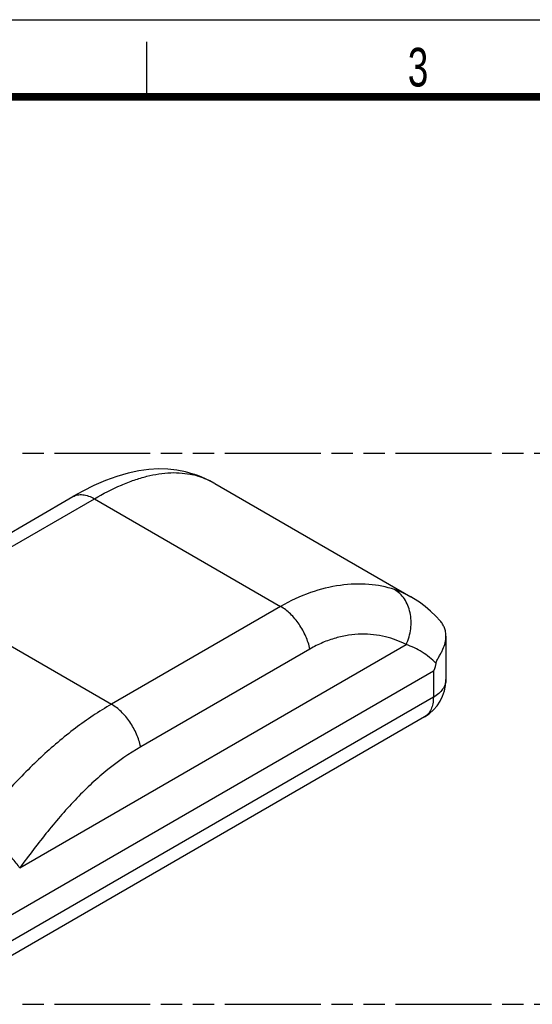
# Model space of a CAD drawing. Header units: millimetres. Extents: x 0 to 210, y 0 to 297.
# Tile 14 of 15: x 93 to 140, y 208 to 297. Entities that reach past the tile are written whole.
import ezdxf

# ---------------------------------------------------------------- set-up
doc = ezdxf.new("R2010")
doc.units = ezdxf.units.MM
doc.header["$LTSCALE"] = 19.36
doc.linetypes.add('PHANTOM', pattern=[0.8, 0.45, -0.05, 0.1, -0.05, 0.1, -0.05])
doc.layers.get('0').update_dxf_attribs({"linetype": 'CONTINUOUS'})
doc.layers.add('DEFAULT_3', color=7, linetype='PHANTOM')
doc.layers.add('Z_AXIS', color=7, linetype='CONTINUOUS')
doc.styles.add('TEXTSTYLE_2', font='txt', dxfattribs={"width": 0.75})

msp = doc.modelspace()

# ---------------------------------------------------------------- linework, layer by layer
at = {"color": 2, "linetype": 'Continuous'}
for p, q in [((0, 297), (210, 297)), ((105, 290), (105, 295))]:
    msp.add_line(p, q, dxfattribs=at)
at = {"color": 7, "linetype": 'Continuous'}
for p, q in [((109.2046, 255.7862), (109.2055, 255.7859)), ((111.15, 254.9261), (111.1538, 254.9239)), ((82.9091, 244.8595), (98.2766, 253.7319)), ((128.9679, 244.6392), (128.9633, 244.6418)), ((132.1458, 241.0731), (132.1458, 237.1308)), ((89.8677, 214.1773), (131.0035, 237.9269)), ((130.1958, 233.7533), (88.0876, 209.4423))]:
    msp.add_line(p, q, dxfattribs=at)
at = {"color": 9, "linetype": 'Continuous'}
for p, q in [((84.859, 244.6664), (100.2265, 253.5388)), ((100.2265, 253.5388), (117.138, 243.7751)), ((84.859, 244.6664), (101.7705, 234.9028)), ((117.138, 243.7751), (101.7705, 234.9028)), ((93.4412, 220.0526), (128.5302, 240.3111)), ((119.7951, 239.909), (104.4276, 231.0366)), ((131.0035, 237.9269), (131.0035, 235.5387)), ((131.0035, 235.5387), (89.8677, 211.7891))]:
    msp.add_line(p, q, dxfattribs=at)
at = {"color": 7, "linetype": 'Continuous', "const_width": 0.7}
msp.add_lwpolyline([(7, 290), (203, 290)], dxfattribs=at)
at = {"color": 7, "linetype": 'Continuous'}
for points in [[(109.2046, 255.7862), (108.5089, 255.9809), (107.7148, 256.1368), (106.9018, 256.2269), (106.0599, 256.2502), (105.1786, 256.2021), (104.2571, 256.0773), (103.2803, 255.8667), (102.2691, 255.57), (101.2292, 255.1878), (100.1871, 254.7332), (99.1828, 254.2326), (98.2762, 253.7317)], [(111.15, 254.9261), (111.0792, 254.9666), (110.7067, 255.1671), (110.3244, 255.3523), (109.9328, 255.5217), (109.5328, 255.6748), (109.2055, 255.7859)], [(131.6144, 242.4776), (131.228, 242.889), (130.7508, 243.344), (130.2512, 243.7658), (129.7313, 244.1531), (129.1932, 244.5052), (128.9633, 244.6418)]]:
    msp.add_lwpolyline(points, dxfattribs=at)
at = {"color": 9, "linetype": 'Continuous'}
for centre, radius, start, end in [((107.5195, 248.7357), 7.1696, 72.177772, 76.59007), ((108.3963, 253.2673), 2.6454, 60.128946, 72.18867), ((107.4458, 248.4915), 7.4246, 60.07205, 72.213271), ((124.9845, 237.7448), 7.9624, 60.01949, 71.792006)]:
    msp.add_arc(centre, radius, start, end, dxfattribs=at)
at = {"color": 7, "linetype": 'Continuous'}
msp.add_arc((128.2457, 237.1308), 3.9, 299.996641, 359.999413, dxfattribs=at)
msp.add_ellipse((128.2458, 361.1249), major_axis=(-2.7233, 123.2082), ratio=0.0226588, start_param=-3.1291707, end_param=-3.0365134, dxfattribs=at)
at = {"color": 9, "linetype": 'Continuous'}
for points, knots in [([(100.2265, 253.5388), (101.0185, 253.996), (102.2086, 254.6094), (103.8215, 255.2435), (105.3015, 255.6961), (106.7658, 255.9363), (108.1797, 255.8989), (108.8541, 255.788), (109.1822, 255.7098)], [0, 0, 0, 0, 0.2910108, 0.4248275, 0.5510173, 0.7833451, 0.8926546, 1, 1, 1, 1]), ([(98.2766, 253.7319), (98.4052, 253.8061), (98.7008, 253.9135), (99.1917, 253.9258), (99.715, 253.7996), (100.0554, 253.6376), (100.2265, 253.5388)], [0, 0, 0, 0, 0.217781, 0.4509455, 0.7102214, 1, 1, 1, 1]), ([(127.4725, 245.3085), (126.7225, 245.556), (125.0788, 245.8636), (122.4789, 245.7682), (119.7541, 245.0939), (117.9993, 244.2723), (117.138, 243.7751)], [0, 0, 0, 0, 0.22072, 0.4621145, 0.7220666, 1, 1, 1, 1]), ([(128.5302, 240.3111), (128.7418, 240.7647), (129.0217, 241.7274), (128.9859, 242.9662), (128.7122, 243.8667), (128.3993, 244.4576), (127.9866, 244.9512), (127.65, 245.2055), (127.4725, 245.3085)], [0, 0, 0, 0, 0.2699054, 0.5311638, 0.6556281, 0.7748986, 0.8893088, 1, 1, 1, 1]), ([(119.7951, 239.909), (119.7117, 240.3039), (119.4487, 241.092), (118.8453, 242.174), (118.0757, 243.1016), (117.4583, 243.5902), (117.138, 243.7751)], [0, 0, 0, 0, 0.2519069, 0.5143361, 0.7691769, 1, 1, 1, 1]), ([(128.5302, 240.3111), (127.9401, 240.6294), (126.6095, 241.123), (124.8114, 241.3093), (123.2939, 241.1818), (122.1123, 240.9269), (120.9306, 240.5078), (120.1697, 240.1253), (119.7951, 239.909)], [0, 0, 0, 0, 0.2206374, 0.4610414, 0.5884647, 0.720583, 0.8576663, 1, 1, 1, 1]), ([(131.2468, 238.6027), (130.8692, 238.9906), (130.026, 239.68), (129.0394, 240.1427), (128.5302, 240.3111)], [0, 0, 0, 0, 0.502343, 1, 1, 1, 1]), ([(132.1458, 237.1308), (132.1458, 236.9823), (132.091, 236.6726), (131.8562, 236.2413), (131.4852, 235.8512), (131.1747, 235.6375), (131.0035, 235.5387)], [0, 0, 0, 0, 0.2177714, 0.45095, 0.7101997, 1, 1, 1, 1]), ([(131.0035, 235.5387), (131.0035, 235.341), (130.9737, 234.9652), (130.8213, 234.4489), (130.5652, 234.0299), (130.3244, 233.8276), (130.1958, 233.7533)], [0, 0, 0, 0, 0.2897968, 0.5490465, 0.7822267, 1, 1, 1, 1]), ([(101.7705, 234.9028), (100.637, 234.2483), (98.4052, 232.7519), (95.2706, 230.0818), (92.2659, 227.0087), (90.3587, 224.791), (89.4056, 223.6437)], [0, 0, 0, 0, 0.2336303, 0.4781317, 0.7337745, 1, 1, 1, 1]), ([(104.4276, 231.0366), (104.3442, 231.4315), (104.0812, 232.2196), (103.4778, 233.3017), (102.7082, 234.2292), (102.0908, 234.7178), (101.7705, 234.9028)], [0, 0, 0, 0, 0.2519069, 0.5143361, 0.7691769, 1, 1, 1, 1]), ([(104.4276, 231.0366), (103.3827, 230.4333), (101.34, 229.0041), (98.5461, 226.3863), (95.9198, 223.3533), (94.2683, 221.1746), (93.4412, 220.0526)], [0, 0, 0, 0, 0.2314269, 0.4757987, 0.7326507, 1, 1, 1, 1]), ([(93.4412, 220.0526), (93.3459, 220.203), (93.1194, 220.5158), (92.7205, 220.9847), (92.2472, 221.476), (91.5354, 222.1405), (90.7707, 222.7582), (89.985, 223.3005), (89.5959, 223.5375), (89.4056, 223.6437)], [0, 0, 0, 0, 0.0981563, 0.2124354, 0.3391253, 0.4739557, 0.749072, 0.8798641, 1, 1, 1, 1])]:
    msp.add_open_spline(points, degree=3, knots=knots, dxfattribs=at)
at = {"color": 7, "linetype": 'Continuous'}
for points, knots in [([(132.1458, 241.0696), (132.1461, 241.1986), (132.1251, 241.4552), (132.0244, 241.827), (131.8553, 242.1739), (131.7007, 242.3809), (131.6144, 242.4776)], [0, 0, 0, 0, 0.251619, 0.499215, 0.7472197, 1, 1, 1, 1]), ([(131.2468, 238.6027), (131.2584, 238.6632), (131.2931, 238.7844), (131.3958, 239.012), (131.5496, 239.2751), (131.7233, 239.5817), (131.9177, 239.9751), (132.0922, 240.4659), (132.1453, 240.8732), (132.1458, 241.0696)], [0, 0, 0, 0, 0.0696289, 0.141822, 0.2818596, 0.4141125, 0.5402863, 0.7778651, 1, 1, 1, 1])]:
    msp.add_open_spline(points, degree=3, knots=knots, dxfattribs=at)
at = {"layer": 'DEFAULT_3', "color": 91, "linetype": 'PHANTOM', "true_color": 0x80ff80}
for p, q in [((50.1286, 257.68), (150.1286, 257.68)), ((50.1286, 207.68), (150.1286, 207.68))]:
    msp.add_line(p, q, dxfattribs=at)
at = {"layer": 'Z_AXIS', "color": 7, "linetype": 'Continuous'}
msp.add_line((111.1496, 254.9263), (128.9646, 244.6411), dxfattribs=at)

# ---------------------------------------------------------------- texts
at = {"color": 5, "linetype": 'Continuous', "style": 'TEXTSTYLE_2', "width": 0.714286}
msp.add_text('3', height=3.5, dxfattribs=at).set_placement((128.6839, 290.9429))

doc.saveas('drawing.dxf')
